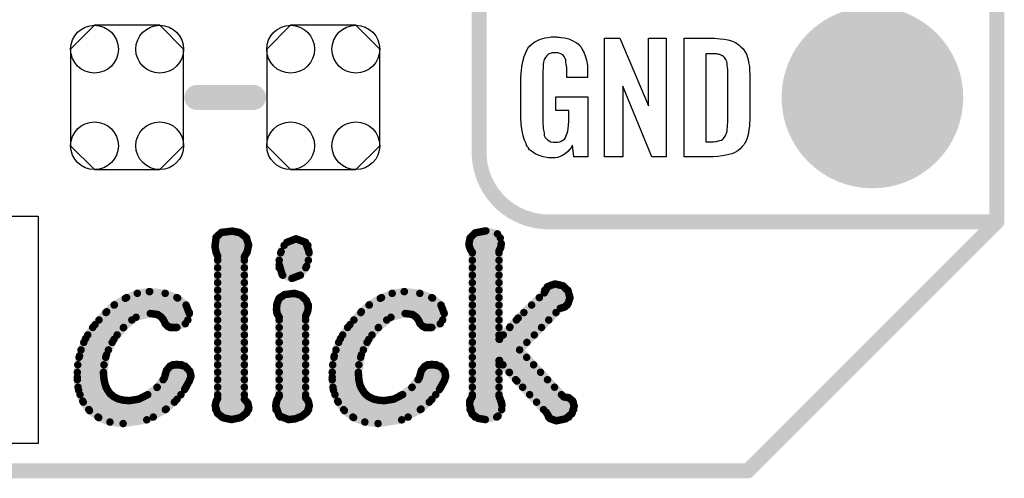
# Model space of a CAD drawing. Extents: x -0.07 to 0.95, y -0.15 to 2.1.
# Tile 3 of 14: x 0.56 to 0.95, y -0.15 to 0.03. Entities that reach past the tile are written whole.
import ezdxf

# ---------------------------------------------------------------- set-up
doc = ezdxf.new("R2010")
doc.units = 0
doc.layers.get('0').update_dxf_attribs({"linetype": 'CONTINUOUS'})
for name, color, linetype in [('gko', 6, 'CONTINUOUS'), ('gto', 2, 'CONTINUOUS'), ('gts', 1, 'CONTINUOUS')]:
    doc.layers.add(name, color=color, linetype=linetype)

# ---------------------------------------------------------------- blocks, each defined once
blk = doc.blocks.new('D11')
at = {"const_width": 0.003}
blk.add_lwpolyline([(-0.0015, 0, 1), (0.0015, 0, 1)], format="xyb", close=True, dxfattribs=at)
blk = doc.blocks.new('D10')
at = {"const_width": 0.005}
blk.add_lwpolyline([(-0.0025, 0, 1), (0.0025, 0, 1)], format="xyb", close=True, dxfattribs=at)
blk = doc.blocks.new('D16')
at = {"const_width": 0.0015}
blk.add_lwpolyline([(-0.00075, 0, 1), (0.00075, 0, 1)], format="xyb", close=True, dxfattribs=at)
blk = doc.blocks.new('D92')
blk.add_lwpolyline([(0.0227, -0.0194), (0.0227, 0.0194), (0.0131, 0.029), (-0.0131, 0.029), (-0.0227, 0.0194), (-0.0227, -0.0194), (-0.0131, -0.029), (0.0131, -0.029)], close=True)
for centre in [(-0.0131, 0.0194), (0.0131, 0.0194), (-0.0131, -0.0194), (0.0131, -0.0194)]:
    blk.add_circle(centre, 0.0096)
blk = doc.blocks.new('D42')
at = {"const_width": 0.0365}
blk.add_lwpolyline([(-0.01825, 0, 1), (0.01825, 0, 1)], format="xyb", close=True, dxfattribs=at)

msp = doc.modelspace()

# ---------------------------------------------------------------- linework, layer by layer
at = {"layer": 'gko', "color": 6, "const_width": 0.006}
for points in [[(0.95, -0.05), (0.95, 2.01)], [(0.85, -0.15), (0.95, -0.05)], [(-0.05, -0.15), (0.85, -0.15)]]:
    msp.add_lwpolyline(points, dxfattribs=at)
at = {"layer": 'gto', "color": 2}
for points, const_width in [([(0.742, -0.022), (0.742, 0.722)], 0.006), ([(0.6286, 0), (0.6514, 0)], 0.01), ([(0.742, -0.022), (0.742, -0.022)], 0.006), ([(0.742, -0.022), (0.742, -0.022)], 0.006), ([(0.77, -0.05), (0.95, -0.05)], 0.006), ([(0.8996, -0.05), (0.939, -0.05)], 0.006), ([(0.6359, -0.0599), (0.6364, -0.0561)], 0.003), ([(0.6363, -0.0564), (0.6486, -0.0564)], 0.003), ([(0.6364, -0.0561), (0.6385, -0.0542)], 0.003), ([(0.6385, -0.0542), (0.6429, -0.0537)], 0.003), ([(0.6429, -0.0537), (0.6459, -0.0543)], 0.003), ([(0.6459, -0.0543), (0.6484, -0.0562)], 0.003), ([(0.6484, -0.0562), (0.6494, -0.0591)], 0.003), ([(0.6648, -0.0582), (0.6684, -0.0568)], 0.003), ([(0.6684, -0.0568), (0.6685, -0.0568)], 0.003), ([(0.6685, -0.0568), (0.6723, -0.0582)], 0.003), ([(0.7379, -0.059), (0.7384, -0.0564)], 0.003), ([(0.7384, -0.0564), (0.7404, -0.0544)], 0.003), ([(0.7384, -0.0564), (0.7505, -0.0564)], 0.003), ([(0.7404, -0.0544), (0.7447, -0.0536)], 0.003), ([(0.7447, -0.0536), (0.7494, -0.0548)], 0.003), ([(0.7494, -0.0548), (0.7509, -0.0587)], 0.003), ([(0.6359, -0.0594), (0.6494, -0.0594)], 0.003), ([(0.6359, -0.0599), (0.6363, -0.062)], 0.003), ([(0.6489, -0.0618), (0.6494, -0.0591)], 0.003), ([(0.6625, -0.0619), (0.6648, -0.0582)], 0.003), ([(0.6637, -0.0594), (0.6732, -0.0594)], 0.003), ([(0.6723, -0.0582), (0.6737, -0.0621)], 0.003), ([(0.7379, -0.059), (0.7382, -0.0602)], 0.003), ([(0.738, -0.0594), (0.7508, -0.0594)], 0.003), ([(0.7382, -0.0602), (0.7387, -0.0614)], 0.003), ([(0.75, -0.0617), (0.7507, -0.0603)], 0.003), ([(0.7507, -0.0603), (0.7509, -0.0587)], 0.003), ([(0.6363, -0.062), (0.637, -0.0638)], 0.003), ([(0.6364, -0.0624), (0.6487, -0.0624)], 0.003), ([(0.637, -0.1208), (0.637, -0.0638)], 0.003), ([(0.6477, -0.0641), (0.6489, -0.0618)], 0.003), ([(0.6477, -0.1212), (0.6477, -0.0641)], 0.003), ([(0.6617, -0.0672), (0.6625, -0.0619)], 0.003), ([(0.6623, -0.0624), (0.6737, -0.0624)], 0.003), ([(0.6727, -0.0678), (0.6737, -0.0621)], 0.003), ([(0.7387, -0.0614), (0.7393, -0.0622)], 0.003), ([(0.7393, -0.1201), (0.7393, -0.0622)], 0.003), ([(0.7393, -0.0624), (0.75, -0.0624)], 0.003), ([(0.75, -0.0971), (0.75, -0.0617)], 0.003), ([(0.637, -0.0654), (0.6477, -0.0654)], 0.003), ([(0.637, -0.0684), (0.6477, -0.0684)], 0.003), ([(0.6617, -0.0654), (0.6734, -0.0654)], 0.003), ([(0.6617, -0.0672), (0.6629, -0.0712)], 0.003), ([(0.6617, -0.0684), (0.6724, -0.0684)], 0.003), ([(0.6702, -0.0714), (0.6727, -0.0678)], 0.003), ([(0.7393, -0.0654), (0.75, -0.0654)], 0.003), ([(0.7393, -0.0684), (0.75, -0.0684)], 0.003), ([(0.637, -0.0714), (0.6477, -0.0714)], 0.003), ([(0.6629, -0.0712), (0.6668, -0.0727)], 0.003), ([(0.6631, -0.0714), (0.6702, -0.0714)], 0.003), ([(0.6668, -0.0727), (0.6702, -0.0714)], 0.003), ([(0.7393, -0.0714), (0.75, -0.0714)], 0.003), ([(0.637, -0.0744), (0.6477, -0.0744)], 0.003), ([(0.7393, -0.0744), (0.75, -0.0744)], 0.003), ([(0.7682, -0.0785), (0.7695, -0.076)], 0.003), ([(0.7695, -0.076), (0.7725, -0.0749)], 0.003), ([(0.7725, -0.0749), (0.7758, -0.0757)], 0.003), ([(0.7758, -0.0757), (0.7778, -0.0778)], 0.003), ([(0.5999, -0.0807), (0.6047, -0.0787)], 0.003), ([(0.6004, -0.0804), (0.6206, -0.0804)], 0.003), ([(0.6047, -0.0787), (0.6095, -0.078)], 0.003), ([(0.6095, -0.078), (0.6097, -0.078)], 0.003), ([(0.6097, -0.078), (0.6159, -0.0787)], 0.003), ([(0.6159, -0.0787), (0.6209, -0.0806)], 0.003), ([(0.6209, -0.0806), (0.6243, -0.0834)], 0.003), ([(0.637, -0.0774), (0.6477, -0.0774)], 0.003), ([(0.637, -0.0804), (0.6477, -0.0804)], 0.003), ([(0.6616, -0.0808), (0.6638, -0.0792)], 0.003), ([(0.6619, -0.0804), (0.6716, -0.0804)], 0.003), ([(0.6638, -0.0792), (0.6678, -0.0787)], 0.003), ([(0.6678, -0.0787), (0.6705, -0.0795)], 0.003), ([(0.6705, -0.0795), (0.6726, -0.0815)], 0.003), ([(0.7023, -0.0807), (0.7071, -0.0787)], 0.003), ([(0.7028, -0.0804), (0.723, -0.0804)], 0.003), ([(0.7071, -0.0787), (0.7119, -0.078)], 0.003), ([(0.7119, -0.078), (0.712, -0.078)], 0.003), ([(0.712, -0.078), (0.7182, -0.0787)], 0.003), ([(0.7182, -0.0787), (0.7233, -0.0806)], 0.003), ([(0.7233, -0.0806), (0.7267, -0.0834)], 0.003), ([(0.7393, -0.0774), (0.75, -0.0774)], 0.003), ([(0.7393, -0.0804), (0.75, -0.0804)], 0.003), ([(0.7577, -0.0886), (0.7682, -0.0785)], 0.003), ([(0.7662, -0.0804), (0.7785, -0.0804)], 0.003), ([(0.7684, -0.0774), (0.7776, -0.0774)], 0.003), ([(0.7778, -0.0778), (0.7785, -0.0805)], 0.003), ([(0.7778, -0.0827), (0.7785, -0.0805)], 0.003), ([(0.5924, -0.0861), (0.5955, -0.0833)], 0.003), ([(0.5954, -0.0834), (0.6243, -0.0834)], 0.003), ([(0.5955, -0.0833), (0.5999, -0.0807)], 0.003), ([(0.6243, -0.0834), (0.6256, -0.0868)], 0.003), ([(0.637, -0.0834), (0.6477, -0.0834)], 0.003), ([(0.6606, -0.0853), (0.6608, -0.0829)], 0.003), ([(0.6607, -0.0834), (0.6734, -0.0834)], 0.003), ([(0.6608, -0.0829), (0.6616, -0.0808)], 0.003), ([(0.6726, -0.0815), (0.6734, -0.0839)], 0.003), ([(0.6732, -0.0857), (0.6734, -0.084)], 0.003), ([(0.6734, -0.084), (0.6734, -0.0839)], 0.003), ([(0.6947, -0.0861), (0.6979, -0.0833)], 0.003), ([(0.6978, -0.0834), (0.7267, -0.0834)], 0.003), ([(0.6979, -0.0833), (0.7023, -0.0807)], 0.003), ([(0.7267, -0.0834), (0.728, -0.0868)], 0.003), ([(0.7393, -0.0834), (0.75, -0.0834)], 0.003), ([(0.7631, -0.0834), (0.7774, -0.0834)], 0.003), ([(0.7746, -0.0847), (0.7764, -0.0842)], 0.003), ([(0.7764, -0.0842), (0.7778, -0.0827)], 0.003), ([(0.5877, -0.0913), (0.5924, -0.0861)], 0.003), ([(0.5921, -0.0864), (0.6256, -0.0864)], 0.003), ([(0.5991, -0.0925), (0.6042, -0.0883)], 0.003), ([(0.6042, -0.0883), (0.6099, -0.0868)], 0.003), ([(0.6099, -0.0868), (0.6129, -0.0872)], 0.003), ([(0.6129, -0.0872), (0.6144, -0.0883)], 0.003), ([(0.6144, -0.0883), (0.6153, -0.0895)], 0.003), ([(0.624, -0.0909), (0.6256, -0.0868)], 0.003), ([(0.637, -0.0864), (0.6477, -0.0864)], 0.003), ([(0.6606, -0.0853), (0.6609, -0.0869)], 0.003), ([(0.6607, -0.0864), (0.673, -0.0864)], 0.003), ([(0.6609, -0.0869), (0.6617, -0.0883)], 0.003), ([(0.6617, -0.1201), (0.6617, -0.0883)], 0.003), ([(0.6723, -0.0878), (0.6727, -0.087)], 0.003), ([(0.6723, -0.1206), (0.6723, -0.0878)], 0.003), ([(0.6727, -0.087), (0.6732, -0.0857)], 0.003), ([(0.6901, -0.0913), (0.6947, -0.0861)], 0.003), ([(0.6945, -0.0864), (0.7279, -0.0864)], 0.003), ([(0.7015, -0.0925), (0.7066, -0.0883)], 0.003), ([(0.7066, -0.0883), (0.7123, -0.0868)], 0.003), ([(0.7123, -0.0868), (0.7153, -0.0872)], 0.003), ([(0.7153, -0.0872), (0.7168, -0.0883)], 0.003), ([(0.7168, -0.0883), (0.7177, -0.0895)], 0.003), ([(0.7264, -0.0909), (0.728, -0.0868)], 0.003), ([(0.7393, -0.0864), (0.75, -0.0864)], 0.003), ([(0.7583, -0.1014), (0.7746, -0.0847)], 0.003), ([(0.76, -0.0864), (0.7729, -0.0864)], 0.003), ([(0.5839, -0.0969), (0.5877, -0.0913)], 0.003), ([(0.5868, -0.0924), (0.5992, -0.0924)], 0.003), ([(0.5893, -0.0894), (0.6025, -0.0894)], 0.003), ([(0.6152, -0.0894), (0.625, -0.0894)], 0.003), ([(0.6153, -0.0895), (0.6159, -0.0909)], 0.003), ([(0.6159, -0.0909), (0.617, -0.092)], 0.003), ([(0.617, -0.092), (0.6189, -0.0925)], 0.003), ([(0.6178, -0.0924), (0.6206, -0.0924)], 0.003), ([(0.6189, -0.0925), (0.624, -0.0909)], 0.003), ([(0.637, -0.0894), (0.6477, -0.0894)], 0.003), ([(0.637, -0.0924), (0.6477, -0.0924)], 0.003), ([(0.6617, -0.0894), (0.6723, -0.0894)], 0.003), ([(0.6617, -0.0924), (0.6723, -0.0924)], 0.003), ([(0.6863, -0.0969), (0.6901, -0.0913)], 0.003), ([(0.6892, -0.0924), (0.7016, -0.0924)], 0.003), ([(0.6917, -0.0894), (0.7049, -0.0894)], 0.003), ([(0.7176, -0.0894), (0.7274, -0.0894)], 0.003), ([(0.7177, -0.0895), (0.7183, -0.0909)], 0.003), ([(0.7183, -0.0909), (0.7194, -0.092)], 0.003), ([(0.7194, -0.092), (0.7213, -0.0925)], 0.003), ([(0.7202, -0.0924), (0.723, -0.0924)], 0.003), ([(0.7213, -0.0925), (0.7264, -0.0909)], 0.003), ([(0.7393, -0.0894), (0.75, -0.0894)], 0.003), ([(0.7393, -0.0924), (0.75, -0.0924)], 0.003), ([(0.7502, -0.0972), (0.7544, -0.0922)], 0.003), ([(0.7543, -0.0924), (0.7671, -0.0924)], 0.003), ([(0.7544, -0.0922), (0.7577, -0.0886)], 0.003), ([(0.757, -0.0894), (0.77, -0.0894)], 0.003), ([(0.5848, -0.0954), (0.5966, -0.0954)], 0.003), ([(0.5953, -0.0972), (0.5991, -0.0925)], 0.003), ([(0.637, -0.0954), (0.6477, -0.0954)], 0.003), ([(0.6617, -0.0954), (0.6723, -0.0954)], 0.003), ([(0.6872, -0.0954), (0.699, -0.0954)], 0.003), ([(0.6977, -0.0972), (0.7015, -0.0925)], 0.003), ([(0.7393, -0.0954), (0.75, -0.0954)], 0.003), ([(0.7517, -0.0954), (0.7642, -0.0954)], 0.003), ([(0.5815, -0.1038), (0.5839, -0.0969)], 0.003), ([(0.5832, -0.0984), (0.5946, -0.0984)], 0.003), ([(0.5923, -0.1034), (0.5953, -0.0972)], 0.003), ([(0.637, -0.0984), (0.6477, -0.0984)], 0.003), ([(0.6617, -0.0984), (0.6723, -0.0984)], 0.003), ([(0.6838, -0.1038), (0.6863, -0.0969)], 0.003), ([(0.6856, -0.0984), (0.697, -0.0984)], 0.003), ([(0.6947, -0.1034), (0.6977, -0.0972)], 0.003), ([(0.7393, -0.0984), (0.7612, -0.0984)], 0.003), ([(0.75, -0.0971), (0.7502, -0.0972)], 0.003), ([(0.5806, -0.1124), (0.5815, -0.1038)], 0.003), ([(0.5821, -0.1014), (0.5931, -0.1014)], 0.003), ([(0.5911, -0.1107), (0.5923, -0.1034)], 0.003), ([(0.637, -0.1014), (0.6477, -0.1014)], 0.003), ([(0.6617, -0.1014), (0.6723, -0.1014)], 0.003), ([(0.683, -0.1124), (0.6838, -0.1038)], 0.003), ([(0.6845, -0.1014), (0.6955, -0.1014)], 0.003), ([(0.6935, -0.1107), (0.6947, -0.1034)], 0.003), ([(0.7393, -0.1014), (0.7583, -0.1014)], 0.003), ([(0.7583, -0.1014), (0.776, -0.1203)], 0.003), ([(0.5808, -0.1074), (0.5913, -0.1074)], 0.003), ([(0.5813, -0.1044), (0.592, -0.1044)], 0.003), ([(0.6164, -0.1097), (0.6179, -0.1079)], 0.003), ([(0.6179, -0.1079), (0.6206, -0.1072)], 0.003), ([(0.6189, -0.1074), (0.6225, -0.1074)], 0.003), ([(0.6206, -0.1072), (0.624, -0.108)], 0.003), ([(0.624, -0.108), (0.6258, -0.11)], 0.003), ([(0.637, -0.1044), (0.6477, -0.1044)], 0.003), ([(0.637, -0.1074), (0.6477, -0.1074)], 0.003), ([(0.6617, -0.1044), (0.6723, -0.1044)], 0.003), ([(0.6617, -0.1074), (0.6723, -0.1074)], 0.003), ([(0.6832, -0.1074), (0.6937, -0.1074)], 0.003), ([(0.6837, -0.1044), (0.6944, -0.1044)], 0.003), ([(0.7188, -0.1097), (0.7203, -0.1079)], 0.003), ([(0.7203, -0.1079), (0.723, -0.1072)], 0.003), ([(0.7213, -0.1074), (0.7249, -0.1074)], 0.003), ([(0.723, -0.1072), (0.7264, -0.108)], 0.003), ([(0.7264, -0.108), (0.7282, -0.11)], 0.003), ([(0.7393, -0.1044), (0.7611, -0.1044)], 0.003), ([(0.7393, -0.1074), (0.75, -0.1074)], 0.003), ([(0.75, -0.1057), (0.7502, -0.1056)], 0.003), ([(0.75, -0.1199), (0.75, -0.1057)], 0.003), ([(0.7502, -0.1056), (0.7542, -0.1105)], 0.003), ([(0.7516, -0.1074), (0.7639, -0.1074)], 0.003), ([(0.5806, -0.1104), (0.5911, -0.1104)], 0.003), ([(0.5911, -0.1107), (0.5913, -0.1132)], 0.003), ([(0.6156, -0.1126), (0.6164, -0.1097)], 0.003), ([(0.6162, -0.1104), (0.6259, -0.1104)], 0.003), ([(0.6256, -0.1139), (0.6263, -0.112)], 0.003), ([(0.6258, -0.11), (0.6263, -0.112)], 0.003), ([(0.637, -0.1104), (0.6477, -0.1104)], 0.003), ([(0.6617, -0.1104), (0.6723, -0.1104)], 0.003), ([(0.683, -0.1104), (0.6935, -0.1104)], 0.003), ([(0.6935, -0.1107), (0.6937, -0.1132)], 0.003), ([(0.718, -0.1126), (0.7188, -0.1097)], 0.003), ([(0.7186, -0.1104), (0.7283, -0.1104)], 0.003), ([(0.728, -0.1139), (0.7286, -0.112)], 0.003), ([(0.7282, -0.11), (0.7286, -0.112)], 0.003), ([(0.7393, -0.1104), (0.75, -0.1104)], 0.003), ([(0.7541, -0.1104), (0.7667, -0.1104)], 0.003), ([(0.7542, -0.1105), (0.7572, -0.1139)], 0.003), ([(0.5806, -0.1124), (0.5811, -0.1176)], 0.003), ([(0.5806, -0.1134), (0.5913, -0.1134)], 0.003), ([(0.5913, -0.1132), (0.5918, -0.1154)], 0.003), ([(0.5918, -0.1154), (0.5926, -0.1173)], 0.003), ([(0.6126, -0.1165), (0.6156, -0.1126)], 0.003), ([(0.6151, -0.1134), (0.6258, -0.1134)], 0.003), ([(0.6237, -0.1173), (0.6256, -0.1139)], 0.003), ([(0.637, -0.1134), (0.6477, -0.1134)], 0.003), ([(0.6617, -0.1134), (0.6723, -0.1134)], 0.003), ([(0.683, -0.1124), (0.6835, -0.1176)], 0.003), ([(0.683, -0.1134), (0.6937, -0.1134)], 0.003), ([(0.6937, -0.1132), (0.6941, -0.1154)], 0.003), ([(0.6941, -0.1154), (0.695, -0.1173)], 0.003), ([(0.715, -0.1165), (0.718, -0.1126)], 0.003), ([(0.7175, -0.1134), (0.7282, -0.1134)], 0.003), ([(0.7261, -0.1173), (0.728, -0.1139)], 0.003), ([(0.7393, -0.1134), (0.75, -0.1134)], 0.003), ([(0.7567, -0.1134), (0.7695, -0.1134)], 0.003), ([(0.7572, -0.1139), (0.769, -0.1265)], 0.003), ([(0.5809, -0.1164), (0.5921, -0.1164)], 0.003), ([(0.5811, -0.1176), (0.5828, -0.122)], 0.003), ([(0.5817, -0.1194), (0.5942, -0.1194)], 0.003), ([(0.5926, -0.1173), (0.5937, -0.1189)], 0.003), ([(0.5937, -0.1189), (0.5952, -0.1202)], 0.003), ([(0.6053, -0.1212), (0.6088, -0.1194)], 0.003), ([(0.6088, -0.1194), (0.6126, -0.1165)], 0.003), ([(0.6089, -0.1194), (0.6222, -0.1194)], 0.003), ([(0.6127, -0.1164), (0.6243, -0.1164)], 0.003), ([(0.6206, -0.1213), (0.6237, -0.1173)], 0.003), ([(0.637, -0.1164), (0.6477, -0.1164)], 0.003), ([(0.637, -0.1194), (0.6477, -0.1194)], 0.003), ([(0.6608, -0.1215), (0.6617, -0.1201)], 0.003), ([(0.6617, -0.1164), (0.6723, -0.1164)], 0.003), ([(0.6617, -0.1194), (0.6723, -0.1194)], 0.003), ([(0.6833, -0.1164), (0.6945, -0.1164)], 0.003), ([(0.6835, -0.1176), (0.6852, -0.122)], 0.003), ([(0.6841, -0.1194), (0.6966, -0.1194)], 0.003), ([(0.695, -0.1173), (0.6961, -0.1189)], 0.003), ([(0.6961, -0.1189), (0.6976, -0.1202)], 0.003), ([(0.7077, -0.1212), (0.7112, -0.1194)], 0.003), ([(0.7112, -0.1194), (0.715, -0.1165)], 0.003), ([(0.7113, -0.1194), (0.7246, -0.1194)], 0.003), ([(0.7151, -0.1164), (0.7267, -0.1164)], 0.003), ([(0.723, -0.1213), (0.7261, -0.1173)], 0.003), ([(0.7383, -0.1218), (0.7393, -0.1201)], 0.003), ([(0.7393, -0.1164), (0.75, -0.1164)], 0.003), ([(0.7393, -0.1194), (0.75, -0.1194)], 0.003), ([(0.75, -0.1199), (0.7507, -0.1218)], 0.003), ([(0.7595, -0.1164), (0.7723, -0.1164)], 0.003), ([(0.7623, -0.1194), (0.7751, -0.1194)], 0.003), ([(0.5828, -0.122), (0.5855, -0.1258)], 0.003), ([(0.583, -0.1224), (0.6196, -0.1224)], 0.003), ([(0.5952, -0.1202), (0.597, -0.1211)], 0.003), ([(0.597, -0.1211), (0.5991, -0.1216)], 0.003), ([(0.5991, -0.1216), (0.6015, -0.1218)], 0.003), ([(0.6015, -0.1218), (0.6053, -0.1212)], 0.003), ([(0.6163, -0.1252), (0.6206, -0.1213)], 0.003), ([(0.636, -0.1238), (0.6363, -0.1223)], 0.003), ([(0.636, -0.1238), (0.6369, -0.1269)], 0.003), ([(0.6363, -0.1223), (0.637, -0.1208)], 0.003), ([(0.6363, -0.1224), (0.6488, -0.1224)], 0.003), ([(0.6477, -0.1212), (0.6491, -0.1228)], 0.003), ([(0.6491, -0.1228), (0.6495, -0.1246)], 0.003), ([(0.6603, -0.124), (0.6608, -0.1215)], 0.003), ([(0.6603, -0.124), (0.6617, -0.1279)], 0.003), ([(0.6605, -0.1224), (0.6735, -0.1224)], 0.003), ([(0.6723, -0.1206), (0.6733, -0.1218)], 0.003), ([(0.673, -0.1263), (0.6738, -0.1238)], 0.003), ([(0.6733, -0.1218), (0.6738, -0.1238)], 0.003), ([(0.6852, -0.122), (0.6879, -0.1258)], 0.003), ([(0.6854, -0.1224), (0.722, -0.1224)], 0.003), ([(0.6976, -0.1202), (0.6994, -0.1211)], 0.003), ([(0.6994, -0.1211), (0.7015, -0.1216)], 0.003), ([(0.7015, -0.1216), (0.7039, -0.1218)], 0.003), ([(0.7039, -0.1218), (0.7077, -0.1212)], 0.003), ([(0.7187, -0.1252), (0.723, -0.1213)], 0.003), ([(0.7382, -0.1235), (0.7383, -0.1218)], 0.003), ([(0.7382, -0.1224), (0.751, -0.1224)], 0.003), ([(0.7382, -0.1235), (0.7392, -0.1272)], 0.003), ([(0.7496, -0.128), (0.7512, -0.1237)], 0.003), ([(0.7507, -0.1218), (0.7512, -0.1237)], 0.003), ([(0.7651, -0.1224), (0.7798, -0.1224)], 0.003), ([(0.776, -0.1203), (0.778, -0.1206)], 0.003), ([(0.778, -0.1206), (0.7796, -0.1219)], 0.003), ([(0.7793, -0.127), (0.7802, -0.124)], 0.003), ([(0.7796, -0.1219), (0.7802, -0.124)], 0.003), ([(0.5852, -0.1254), (0.616, -0.1254)], 0.003), ([(0.5855, -0.1258), (0.5892, -0.1286)], 0.003), ([(0.6085, -0.1295), (0.6163, -0.1252)], 0.003), ([(0.6362, -0.1254), (0.6494, -0.1254)], 0.003), ([(0.6369, -0.1269), (0.6393, -0.1287)], 0.003), ([(0.6462, -0.1286), (0.6486, -0.1267)], 0.003), ([(0.6486, -0.1267), (0.6495, -0.1246)], 0.003), ([(0.6604, -0.1254), (0.6735, -0.1254)], 0.003), ([(0.6617, -0.1279), (0.6654, -0.1294)], 0.003), ([(0.6682, -0.1291), (0.6709, -0.128)], 0.003), ([(0.6709, -0.128), (0.673, -0.1263)], 0.003), ([(0.6876, -0.1254), (0.7184, -0.1254)], 0.003), ([(0.6879, -0.1258), (0.6916, -0.1286)], 0.003), ([(0.7109, -0.1295), (0.7187, -0.1252)], 0.003), ([(0.7384, -0.1254), (0.7511, -0.1254)], 0.003), ([(0.7392, -0.1272), (0.7416, -0.1289)], 0.003), ([(0.7445, -0.1294), (0.7496, -0.128)], 0.003), ([(0.7679, -0.1254), (0.78, -0.1254)], 0.003), ([(0.769, -0.1265), (0.7705, -0.129)], 0.003), ([(0.7768, -0.1291), (0.7793, -0.127)], 0.003), ([(0.5889, -0.1284), (0.6111, -0.1284)], 0.003), ([(0.5892, -0.1286), (0.5937, -0.1304)], 0.003), ([(0.5937, -0.1304), (0.599, -0.131)], 0.003), ([(0.599, -0.131), (0.6085, -0.1295)], 0.003), ([(0.6386, -0.1284), (0.6466, -0.1284)], 0.003), ([(0.6393, -0.1287), (0.6426, -0.1294)], 0.003), ([(0.6426, -0.1294), (0.6462, -0.1286)], 0.003), ([(0.6622, -0.1284), (0.6703, -0.1284)], 0.003), ([(0.6654, -0.1294), (0.6682, -0.1291)], 0.003), ([(0.6913, -0.1284), (0.7135, -0.1284)], 0.003), ([(0.6916, -0.1286), (0.6961, -0.1304)], 0.003), ([(0.6961, -0.1304), (0.7014, -0.131)], 0.003), ([(0.7014, -0.131), (0.7109, -0.1295)], 0.003), ([(0.7404, -0.1284), (0.7491, -0.1284)], 0.003), ([(0.7416, -0.1289), (0.7445, -0.1294)], 0.003), ([(0.7699, -0.1284), (0.778, -0.1284)], 0.003), ([(0.7705, -0.129), (0.773, -0.1299)], 0.003), ([(0.773, -0.1299), (0.7768, -0.1291)], 0.003)]:
    msp.add_lwpolyline(points, dxfattribs=dict(at, const_width=const_width))
for points in [[(0.7735, 0.0242), (0.7742, 0.0242), (0.7748, 0.0241), (0.7763, 0.0239), (0.778, 0.0235), (0.7796, 0.0228), (0.7812, 0.022), (0.7818, 0.0215), (0.7825, 0.0208), (0.7826, 0.0206), (0.783, 0.0202), (0.7834, 0.0193), (0.7841, 0.0182), (0.7846, 0.0167), (0.7851, 0.015), (0.7855, 0.0129), (0.7855, 0.0105), (0.7855, 0.008), (0.7772, 0.008), (0.7772, 0.0106), (0.7772, 0.0107), (0.7772, 0.0111), (0.7772, 0.0116), (0.7772, 0.0121), (0.777, 0.0134), (0.7769, 0.0142), (0.7769, 0.0147), (0.7769, 0.0148), (0.7768, 0.015), (0.7768, 0.0153), (0.7766, 0.0156), (0.7762, 0.0164), (0.7756, 0.0171), (0.7754, 0.0172), (0.7751, 0.0174), (0.7748, 0.0176), (0.7744, 0.0177), (0.7738, 0.0179), (0.7732, 0.0179), (0.7721, 0.0179), (0.7718, 0.0179), (0.7713, 0.0179), (0.7702, 0.0175), (0.7697, 0.0172), (0.7693, 0.0168), (0.7691, 0.0166), (0.7687, 0.0161), (0.7682, 0.0153), (0.7679, 0.0142), (0.7679, 0.0141), (0.7679, 0.0139), (0.7678, 0.0135), (0.7678, 0.013), (0.7677, 0.0124), (0.7677, 0.0117), (0.7676, 0.0108), (0.7676, 0.0099), (0.7676, -0.01), (0.7676, -0.0102), (0.7676, -0.0106), (0.7677, -0.0114), (0.7677, -0.0123), (0.7679, -0.0132), (0.7681, -0.0142), (0.7682, -0.0153), (0.7686, -0.0161), (0.7687, -0.0162), (0.7688, -0.0164), (0.7692, -0.0167), (0.7695, -0.017), (0.7701, -0.0174), (0.7708, -0.0178), (0.7717, -0.0179), (0.7727, -0.018), (0.7732, -0.018), (0.7737, -0.0179), (0.7744, -0.0178), (0.775, -0.0176), (0.7756, -0.0172), (0.7763, -0.0167), (0.7768, -0.016), (0.7769, -0.0159), (0.7769, -0.0156), (0.7771, -0.0151), (0.7774, -0.0144), (0.7776, -0.0135), (0.7778, -0.0124), (0.7779, -0.0111), (0.778, -0.0096), (0.778, -0.0052), (0.7729, -0.0052), (0.7729, 0.0003), (0.7857, 0.0003), (0.7857, -0.0238), (0.7801, -0.0238), (0.7795, -0.0191), (0.7795, -0.0192), (0.7794, -0.0193), (0.7791, -0.02), (0.7785, -0.0208), (0.7777, -0.0217), (0.7766, -0.0227), (0.7752, -0.0235), (0.7735, -0.0241), (0.7725, -0.0242), (0.7715, -0.0243), (0.7708, -0.0243), (0.7704, -0.0242), (0.7698, -0.0242), (0.7692, -0.0241), (0.7678, -0.0238), (0.7661, -0.0233), (0.7645, -0.0226), (0.7631, -0.0216), (0.7623, -0.021), (0.7618, -0.0203), (0.7618, -0.0202), (0.7617, -0.0201), (0.7615, -0.0198), (0.7613, -0.0195), (0.7611, -0.0191), (0.7609, -0.0185), (0.7606, -0.0179), (0.7603, -0.0172), (0.76, -0.0164), (0.7597, -0.0154), (0.7593, -0.0134), (0.7589, -0.0109), (0.7588, -0.0081), (0.7588, 0.0079), (0.7588, 0.008), (0.7588, 0.0082), (0.7588, 0.0086), (0.7589, 0.0092), (0.7589, 0.0099), (0.759, 0.0106), (0.7592, 0.0125), (0.7596, 0.0144), (0.7601, 0.0165), (0.7609, 0.0184), (0.7613, 0.0193), (0.7619, 0.0202), (0.7619, 0.0203), (0.7621, 0.0203), (0.7624, 0.0208), (0.7633, 0.0215), (0.7644, 0.0223), (0.7658, 0.023), (0.7667, 0.0234), (0.7676, 0.0237), (0.7686, 0.024), (0.7698, 0.0241), (0.771, 0.0243), (0.7731, 0.0243), (0.7735, 0.0242)], [(0.8172, -0.0238), (0.8114, -0.0238), (0.7998, 0.0046), (0.7998, -0.0238), (0.7924, -0.0238), (0.7924, 0.0238), (0.7985, 0.0238), (0.8101, -0.0034), (0.8101, 0.0238), (0.8172, 0.0238), (0.8172, -0.0238)], [(0.8376, 0.0237), (0.8389, 0.0236), (0.8404, 0.0234), (0.8419, 0.0231), (0.8434, 0.0228), (0.8447, 0.0222), (0.8448, 0.0221), (0.8452, 0.0219), (0.8458, 0.0216), (0.8465, 0.021), (0.8472, 0.0203), (0.8481, 0.0195), (0.8488, 0.0185), (0.8494, 0.0174), (0.8495, 0.0172), (0.8496, 0.0168), (0.8498, 0.0161), (0.8501, 0.0152), (0.8503, 0.014), (0.8506, 0.0125), (0.8507, 0.0108), (0.8508, 0.009), (0.8508, -0.0083), (0.8508, -0.0084), (0.8508, -0.0086), (0.8508, -0.0089), (0.8508, -0.0093), (0.8507, -0.0103), (0.8506, -0.0115), (0.8504, -0.0129), (0.8502, -0.0143), (0.8498, -0.0158), (0.8494, -0.0171), (0.8493, -0.0173), (0.8491, -0.0177), (0.8487, -0.0182), (0.8483, -0.019), (0.8476, -0.0198), (0.8469, -0.0206), (0.8459, -0.0214), (0.8447, -0.0221), (0.8446, -0.0222), (0.8442, -0.0224), (0.8435, -0.0227), (0.8424, -0.0229), (0.8411, -0.0232), (0.8397, -0.0235), (0.8379, -0.0237), (0.836, -0.0238), (0.8244, -0.0238), (0.8244, 0.0238), (0.8366, 0.0238), (0.8376, 0.0237)], [(0.8367, 0.0176), (0.8331, 0.0176), (0.8331, -0.0178), (0.8362, -0.0178), (0.8368, -0.0177), (0.8373, -0.0177), (0.8387, -0.0173), (0.8394, -0.0171), (0.8399, -0.0167), (0.84, -0.0167), (0.8401, -0.0166), (0.8406, -0.016), (0.8411, -0.0152), (0.8413, -0.0146), (0.8415, -0.014), (0.8415, -0.0139), (0.8416, -0.0136), (0.8416, -0.0132), (0.8417, -0.0127), (0.8418, -0.0119), (0.8418, -0.011), (0.8419, -0.0099), (0.8419, -0.0087), (0.8419, 0.0095), (0.8419, 0.0097), (0.8419, 0.0101), (0.8419, 0.0106), (0.8419, 0.0113), (0.8417, 0.0129), (0.8416, 0.0137), (0.8415, 0.0143), (0.8415, 0.0144), (0.8414, 0.0146), (0.8413, 0.0149), (0.8411, 0.0153), (0.8406, 0.0161), (0.8402, 0.0165), (0.8398, 0.0167), (0.8397, 0.0167), (0.8395, 0.0168), (0.8392, 0.017), (0.8387, 0.0172), (0.8382, 0.0173), (0.8375, 0.0175), (0.8367, 0.0176)], [(0.5649, -0.139), (0.504, -0.139), (0.504, -0.0477), (0.5649, -0.0477), (0.5649, -0.139)]]:
    msp.add_lwpolyline(points, dxfattribs=at)
at = {"layer": 'gto', "color": 2, "const_width": 0.006}
msp.add_lwpolyline([(0.742, -0.022, 0.414214), (0.77, -0.05)], format="xyb", dxfattribs=at)

# ---------------------------------------------------------------- block references
at = {"layer": 'gko'}
for p in [(0.95, -0.05), (0.95, -0.05), (0.85, -0.15), (0.85, -0.15)]:
    msp.add_blockref('D11', p, dxfattribs=at)
at = {"layer": 'gto'}
for name, p in [('D10', (0.6286, 0)), ('D10', (0.6514, 0)), ('D11', (0.742, -0.022)), ('D11', (0.742, -0.022)), ('D11', (0.742, -0.022)), ('D11', (0.742, -0.022)), ('D11', (0.77, -0.05)), ('D11', (0.77, -0.05)), ('D11', (0.8996, -0.05)), ('D11', (0.939, -0.05)), ('D11', (0.95, -0.05)), ('D16', (0.6363, -0.0564)), ('D16', (0.6364, -0.0561)), ('D16', (0.6364, -0.0561)), ('D16', (0.6385, -0.0542)), ('D16', (0.6385, -0.0542)), ('D16', (0.6429, -0.0537)), ('D16', (0.6429, -0.0537)), ('D16', (0.6459, -0.0543)), ('D16', (0.6459, -0.0543)), ('D16', (0.6484, -0.0562)), ('D16', (0.6484, -0.0562)), ('D16', (0.6486, -0.0564)), ('D16', (0.6684, -0.0568)), ('D16', (0.6684, -0.0568)), ('D16', (0.6685, -0.0568)), ('D16', (0.6685, -0.0568)), ('D16', (0.7384, -0.0564)), ('D16', (0.7384, -0.0564)), ('D16', (0.7384, -0.0564)), ('D16', (0.7404, -0.0544)), ('D16', (0.7404, -0.0544)), ('D16', (0.7447, -0.0536)), ('D16', (0.7447, -0.0536)), ('D16', (0.7494, -0.0548)), ('D16', (0.7494, -0.0548)), ('D16', (0.7505, -0.0564)), ('D16', (0.6359, -0.0594)), ('D16', (0.6359, -0.0599)), ('D16', (0.6359, -0.0599)), ('D16', (0.6494, -0.0591)), ('D16', (0.6494, -0.0591)), ('D16', (0.6494, -0.0594)), ('D16', (0.6637, -0.0594)), ('D16', (0.6648, -0.0582)), ('D16', (0.6648, -0.0582)), ('D16', (0.6723, -0.0582)), ('D16', (0.6723, -0.0582)), ('D16', (0.6732, -0.0594)), ('D16', (0.7379, -0.059)), ('D16', (0.7379, -0.059)), ('D16', (0.738, -0.0594)), ('D16', (0.7382, -0.0602)), ('D16', (0.7507, -0.0603)), ('D16', (0.7508, -0.0594)), ('D16', (0.7509, -0.0587)), ('D16', (0.7509, -0.0587)), ('D16', (0.6363, -0.062)), ('D16', (0.6364, -0.0624)), ('D16', (0.637, -0.0638)), ('D16', (0.637, -0.0638)), ('D16', (0.6477, -0.0641)), ('D16', (0.6487, -0.0624)), ('D16', (0.6489, -0.0618)), ('D16', (0.6623, -0.0624)), ('D16', (0.6625, -0.0619)), ('D16', (0.6625, -0.0619)), ('D16', (0.6737, -0.0621)), ('D16', (0.6737, -0.0621)), ('D16', (0.6737, -0.0624)), ('D16', (0.7387, -0.0614)), ('D16', (0.7393, -0.0622)), ('D16', (0.7393, -0.0622)), ('D16', (0.7393, -0.0624)), ('D16', (0.75, -0.0617)), ('D16', (0.75, -0.0617)), ('D16', (0.75, -0.0624)), ('D16', (0.637, -0.0654)), ('D16', (0.637, -0.0684)), ('D16', (0.6477, -0.0654)), ('D16', (0.6477, -0.0684)), ('D16', (0.6617, -0.0654)), ('D16', (0.6617, -0.0672)), ('D16', (0.6617, -0.0672)), ('D16', (0.6617, -0.0684)), ('D16', (0.6724, -0.0684)), ('D16', (0.6727, -0.0678)), ('D16', (0.6734, -0.0654)), ('D16', (0.7393, -0.0654)), ('D16', (0.7393, -0.0684)), ('D16', (0.75, -0.0654)), ('D16', (0.75, -0.0684)), ('D16', (0.637, -0.0714)), ('D16', (0.6477, -0.0714)), ('D16', (0.6629, -0.0712)), ('D16', (0.6631, -0.0714)), ('D16', (0.6702, -0.0714)), ('D16', (0.6702, -0.0714)), ('D16', (0.7393, -0.0714)), ('D16', (0.75, -0.0714)), ('D16', (0.637, -0.0744)), ('D16', (0.6477, -0.0744)), ('D16', (0.6668, -0.0727)), ('D16', (0.7393, -0.0744)), ('D16', (0.75, -0.0744)), ('D16', (0.7695, -0.076)), ('D16', (0.7695, -0.076)), ('D16', (0.7725, -0.0749)), ('D16', (0.7725, -0.0749)), ('D16', (0.7758, -0.0757)), ('D16', (0.7758, -0.0757)), ('D16', (0.6004, -0.0804)), ('D16', (0.6047, -0.0787)), ('D16', (0.6047, -0.0787)), ('D16', (0.6095, -0.078)), ('D16', (0.6095, -0.078)), ('D16', (0.6097, -0.078)), ('D16', (0.6097, -0.078)), ('D16', (0.6159, -0.0787)), ('D16', (0.6159, -0.0787)), ('D16', (0.6206, -0.0804)), ('D16', (0.6209, -0.0806)), ('D16', (0.6209, -0.0806)), ('D16', (0.637, -0.0774)), ('D16', (0.637, -0.0804)), ('D16', (0.6477, -0.0774)), ('D16', (0.6477, -0.0804)), ('D16', (0.6619, -0.0804)), ('D16', (0.6638, -0.0792)), ('D16', (0.6638, -0.0792)), ('D16', (0.6678, -0.0787)), ('D16', (0.6678, -0.0787)), ('D16', (0.6705, -0.0795)), ('D16', (0.6705, -0.0795)), ('D16', (0.6716, -0.0804)), ('D16', (0.7028, -0.0804)), ('D16', (0.7071, -0.0787)), ('D16', (0.7071, -0.0787)), ('D16', (0.7119, -0.078)), ('D16', (0.7119, -0.078)), ('D16', (0.712, -0.078)), ('D16', (0.712, -0.078)), ('D16', (0.7182, -0.0787)), ('D16', (0.7182, -0.0787)), ('D16', (0.723, -0.0804)), ('D16', (0.7233, -0.0806)), ('D16', (0.7233, -0.0806)), ('D16', (0.7393, -0.0774)), ('D16', (0.7393, -0.0804)), ('D16', (0.75, -0.0774)), ('D16', (0.75, -0.0804)), ('D16', (0.7662, -0.0804)), ('D16', (0.7682, -0.0785)), ('D16', (0.7682, -0.0785)), ('D16', (0.7684, -0.0774)), ('D16', (0.7776, -0.0774)), ('D16', (0.7778, -0.0778)), ('D16', (0.7778, -0.0778)), ('D16', (0.7785, -0.0804)), ('D16', (0.7785, -0.0805)), ('D16', (0.7785, -0.0805)), ('D16', (0.5954, -0.0834)), ('D16', (0.5955, -0.0833)), ('D16', (0.5955, -0.0833)), ('D16', (0.5999, -0.0807)), ('D16', (0.5999, -0.0807)), ('D16', (0.6243, -0.0834)), ('D16', (0.6243, -0.0834)), ('D16', (0.6243, -0.0834)), ('D16', (0.637, -0.0834)), ('D16', (0.6477, -0.0834)), ('D16', (0.6607, -0.0834)), ('D16', (0.6608, -0.0829)), ('D16', (0.6608, -0.0829)), ('D16', (0.6616, -0.0808)), ('D16', (0.6616, -0.0808)), ('D16', (0.6726, -0.0815)), ('D16', (0.6726, -0.0815)), ('D16', (0.6734, -0.0834)), ('D16', (0.6734, -0.0839)), ('D16', (0.6734, -0.0839)), ('D16', (0.6734, -0.084)), ('D16', (0.6978, -0.0834)), ('D16', (0.6979, -0.0833)), ('D16', (0.6979, -0.0833)), ('D16', (0.7023, -0.0807)), ('D16', (0.7023, -0.0807)), ('D16', (0.7267, -0.0834)), ('D16', (0.7267, -0.0834)), ('D16', (0.7267, -0.0834)), ('D16', (0.7393, -0.0834)), ('D16', (0.75, -0.0834)), ('D16', (0.7631, -0.0834)), ('D16', (0.7764, -0.0842)), ('D16', (0.7774, -0.0834)), ('D16', (0.7778, -0.0827)), ('D16', (0.5921, -0.0864)), ('D16', (0.5924, -0.0861)), ('D16', (0.5924, -0.0861)), ('D16', (0.6042, -0.0883)), ('D16', (0.6099, -0.0868)), ('D16', (0.6129, -0.0872)), ('D16', (0.6144, -0.0883)), ('D16', (0.6256, -0.0864)), ('D16', (0.6256, -0.0868)), ('D16', (0.6256, -0.0868)), ('D16', (0.637, -0.0864)), ('D16', (0.6477, -0.0864)), ('D16', (0.6606, -0.0853)), ('D16', (0.6606, -0.0853)), ('D16', (0.6607, -0.0864)), ('D16', (0.6609, -0.0869)), ('D16', (0.6617, -0.0883)), ('D16', (0.6617, -0.0883)), ('D16', (0.6723, -0.0878)), ('D16', (0.6727, -0.087)), ('D16', (0.673, -0.0864)), ('D16', (0.6732, -0.0857)), ('D16', (0.6945, -0.0864)), ('D16', (0.6947, -0.0861)), ('D16', (0.6947, -0.0861)), ('D16', (0.7066, -0.0883)), ('D16', (0.7123, -0.0868)), ('D16', (0.7153, -0.0872)), ('D16', (0.7168, -0.0883)), ('D16', (0.7279, -0.0864)), ('D16', (0.728, -0.0868)), ('D16', (0.728, -0.0868)), ('D16', (0.7393, -0.0864)), ('D16', (0.75, -0.0864)), ('D16', (0.76, -0.0864)), ('D16', (0.7729, -0.0864)), ('D16', (0.7746, -0.0847)), ('D16', (0.5868, -0.0924)), ('D16', (0.5877, -0.0913)), ('D16', (0.5877, -0.0913)), ('D16', (0.5893, -0.0894)), ('D16', (0.5992, -0.0924)), ('D16', (0.6025, -0.0894)), ('D16', (0.6152, -0.0894)), ('D16', (0.6153, -0.0895)), ('D16', (0.6159, -0.0909)), ('D16', (0.617, -0.092)), ('D16', (0.6178, -0.0924)), ('D16', (0.6206, -0.0924)), ('D16', (0.624, -0.0909)), ('D16', (0.625, -0.0894)), ('D16', (0.637, -0.0894)), ('D16', (0.637, -0.0924)), ('D16', (0.6477, -0.0894)), ('D16', (0.6477, -0.0924)), ('D16', (0.6617, -0.0894)), ('D16', (0.6617, -0.0924)), ('D16', (0.6723, -0.0894)), ('D16', (0.6723, -0.0924)), ('D16', (0.6892, -0.0924)), ('D16', (0.6901, -0.0913)), ('D16', (0.6901, -0.0913)), ('D16', (0.6917, -0.0894)), ('D16', (0.7016, -0.0924)), ('D16', (0.7049, -0.0894)), ('D16', (0.7176, -0.0894)), ('D16', (0.7177, -0.0895)), ('D16', (0.7183, -0.0909)), ('D16', (0.7194, -0.092)), ('D16', (0.7202, -0.0924)), ('D16', (0.723, -0.0924)), ('D16', (0.7264, -0.0909)), ('D16', (0.7274, -0.0894)), ('D16', (0.7393, -0.0894)), ('D16', (0.7393, -0.0924)), ('D16', (0.75, -0.0894)), ('D16', (0.75, -0.0924)), ('D16', (0.7543, -0.0924)), ('D16', (0.7544, -0.0922)), ('D16', (0.7544, -0.0922)), ('D16', (0.757, -0.0894)), ('D16', (0.7577, -0.0886)), ('D16', (0.7577, -0.0886)), ('D16', (0.7671, -0.0924)), ('D16', (0.77, -0.0894)), ('D16', (0.5848, -0.0954)), ('D16', (0.5966, -0.0954)), ('D16', (0.5991, -0.0925)), ('D16', (0.6189, -0.0925)), ('D16', (0.637, -0.0954)), ('D16', (0.6477, -0.0954)), ('D16', (0.6617, -0.0954)), ('D16', (0.6723, -0.0954)), ('D16', (0.6872, -0.0954)), ('D16', (0.699, -0.0954)), ('D16', (0.7015, -0.0925)), ('D16', (0.7213, -0.0925)), ('D16', (0.7393, -0.0954)), ('D16', (0.75, -0.0954)), ('D16', (0.7517, -0.0954)), ('D16', (0.7642, -0.0954)), ('D16', (0.5832, -0.0984)), ('D16', (0.5839, -0.0969)), ('D16', (0.5839, -0.0969)), ('D16', (0.5946, -0.0984)), ('D16', (0.5953, -0.0972)), ('D16', (0.637, -0.0984)), ('D16', (0.6477, -0.0984)), ('D16', (0.6617, -0.0984)), ('D16', (0.6723, -0.0984)), ('D16', (0.6856, -0.0984)), ('D16', (0.6863, -0.0969)), ('D16', (0.6863, -0.0969)), ('D16', (0.697, -0.0984)), ('D16', (0.6977, -0.0972)), ('D16', (0.7393, -0.0984)), ('D16', (0.75, -0.0971)), ('D16', (0.75, -0.0971)), ('D16', (0.7502, -0.0972)), ('D16', (0.7502, -0.0972)), ('D16', (0.7612, -0.0984)), ('D16', (0.5815, -0.1038)), ('D16', (0.5815, -0.1038)), ('D16', (0.5821, -0.1014)), ('D16', (0.5923, -0.1034)), ('D16', (0.5931, -0.1014)), ('D16', (0.637, -0.1014)), ('D16', (0.6477, -0.1014)), ('D16', (0.6617, -0.1014)), ('D16', (0.6723, -0.1014)), ('D16', (0.6838, -0.1038)), ('D16', (0.6838, -0.1038)), ('D16', (0.6845, -0.1014)), ('D16', (0.6947, -0.1034)), ('D16', (0.6955, -0.1014)), ('D16', (0.7393, -0.1014)), ('D16', (0.7583, -0.1014)), ('D16', (0.7583, -0.1014)), ('D16', (0.7583, -0.1014)), ('D16', (0.5808, -0.1074)), ('D16', (0.5813, -0.1044)), ('D16', (0.5913, -0.1074)), ('D16', (0.592, -0.1044)), ('D16', (0.6179, -0.1079)), ('D16', (0.6179, -0.1079)), ('D16', (0.6189, -0.1074)), ('D16', (0.6206, -0.1072)), ('D16', (0.6206, -0.1072)), ('D16', (0.6225, -0.1074)), ('D16', (0.624, -0.108)), ('D16', (0.624, -0.108)), ('D16', (0.637, -0.1044)), ('D16', (0.637, -0.1074)), ('D16', (0.6477, -0.1044)), ('D16', (0.6477, -0.1074)), ('D16', (0.6617, -0.1044)), ('D16', (0.6617, -0.1074)), ('D16', (0.6723, -0.1044)), ('D16', (0.6723, -0.1074)), ('D16', (0.6832, -0.1074)), ('D16', (0.6837, -0.1044)), ('D16', (0.6937, -0.1074)), ('D16', (0.6944, -0.1044)), ('D16', (0.7203, -0.1079)), ('D16', (0.7203, -0.1079)), ('D16', (0.7213, -0.1074)), ('D16', (0.723, -0.1072)), ('D16', (0.723, -0.1072)), ('D16', (0.7249, -0.1074)), ('D16', (0.7264, -0.108)), ('D16', (0.7264, -0.108)), ('D16', (0.7393, -0.1044)), ('D16', (0.7393, -0.1074)), ('D16', (0.75, -0.1057)), ('D16', (0.75, -0.1074)), ('D16', (0.7502, -0.1056)), ('D16', (0.7516, -0.1074)), ('D16', (0.7611, -0.1044)), ('D16', (0.7639, -0.1074)), ('D16', (0.5806, -0.1104)), ('D16', (0.5911, -0.1104)), ('D16', (0.5911, -0.1107)), ('D16', (0.5911, -0.1107)), ('D16', (0.6162, -0.1104)), ('D16', (0.6164, -0.1097)), ('D16', (0.6164, -0.1097)), ('D16', (0.6258, -0.11)), ('D16', (0.6258, -0.11)), ('D16', (0.6259, -0.1104)), ('D16', (0.6263, -0.112)), ('D16', (0.6263, -0.112)), ('D16', (0.637, -0.1104)), ('D16', (0.6477, -0.1104)), ('D16', (0.6617, -0.1104)), ('D16', (0.6723, -0.1104)), ('D16', (0.683, -0.1104)), ('D16', (0.6935, -0.1104)), ('D16', (0.6935, -0.1107)), ('D16', (0.6935, -0.1107)), ('D16', (0.7186, -0.1104)), ('D16', (0.7188, -0.1097)), ('D16', (0.7188, -0.1097)), ('D16', (0.7282, -0.11)), ('D16', (0.7282, -0.11)), ('D16', (0.7283, -0.1104)), ('D16', (0.7286, -0.112)), ('D16', (0.7286, -0.112)), ('D16', (0.7393, -0.1104)), ('D16', (0.75, -0.1104)), ('D16', (0.7541, -0.1104)), ('D16', (0.7542, -0.1105)), ('D16', (0.7667, -0.1104)), ('D16', (0.5806, -0.1124)), ('D16', (0.5806, -0.1124)), ('D16', (0.5806, -0.1134)), ('D16', (0.5913, -0.1132)), ('D16', (0.5913, -0.1132)), ('D16', (0.5913, -0.1134)), ('D16', (0.5918, -0.1154)), ('D16', (0.5918, -0.1154)), ('D16', (0.6151, -0.1134)), ('D16', (0.6156, -0.1126)), ('D16', (0.6156, -0.1126)), ('D16', (0.6256, -0.1139)), ('D16', (0.6258, -0.1134)), ('D16', (0.637, -0.1134)), ('D16', (0.6477, -0.1134)), ('D16', (0.6617, -0.1134)), ('D16', (0.6723, -0.1134)), ('D16', (0.683, -0.1124)), ('D16', (0.683, -0.1124)), ('D16', (0.683, -0.1134)), ('D16', (0.6937, -0.1132)), ('D16', (0.6937, -0.1132)), ('D16', (0.6937, -0.1134)), ('D16', (0.6941, -0.1154)), ('D16', (0.6941, -0.1154)), ('D16', (0.7175, -0.1134)), ('D16', (0.718, -0.1126)), ('D16', (0.718, -0.1126)), ('D16', (0.728, -0.1139)), ('D16', (0.7282, -0.1134)), ('D16', (0.7393, -0.1134)), ('D16', (0.75, -0.1134)), ('D16', (0.7567, -0.1134)), ('D16', (0.7572, -0.1139)), ('D16', (0.7695, -0.1134)), ('D16', (0.5809, -0.1164)), ('D16', (0.5811, -0.1176)), ('D16', (0.5817, -0.1194)), ('D16', (0.5921, -0.1164)), ('D16', (0.5926, -0.1173)), ('D16', (0.5926, -0.1173)), ('D16', (0.5937, -0.1189)), ('D16', (0.5937, -0.1189)), ('D16', (0.5942, -0.1194)), ('D16', (0.6088, -0.1194)), ('D16', (0.6088, -0.1194)), ('D16', (0.6089, -0.1194)), ('D16', (0.6126, -0.1165)), ('D16', (0.6126, -0.1165)), ('D16', (0.6127, -0.1164)), ('D16', (0.6222, -0.1194)), ('D16', (0.6237, -0.1173)), ('D16', (0.6243, -0.1164)), ('D16', (0.637, -0.1164)), ('D16', (0.637, -0.1194)), ('D16', (0.6477, -0.1164)), ('D16', (0.6477, -0.1194)), ('D16', (0.6617, -0.1164)), ('D16', (0.6617, -0.1194)), ('D16', (0.6617, -0.1201)), ('D16', (0.6617, -0.1201)), ('D16', (0.6723, -0.1164)), ('D16', (0.6723, -0.1194)), ('D16', (0.6833, -0.1164)), ('D16', (0.6835, -0.1176)), ('D16', (0.6841, -0.1194)), ('D16', (0.6945, -0.1164)), ('D16', (0.695, -0.1173)), ('D16', (0.695, -0.1173)), ('D16', (0.6961, -0.1189)), ('D16', (0.6961, -0.1189)), ('D16', (0.6966, -0.1194)), ('D16', (0.7112, -0.1194)), ('D16', (0.7112, -0.1194)), ('D16', (0.7113, -0.1194)), ('D16', (0.715, -0.1165)), ('D16', (0.715, -0.1165)), ('D16', (0.7151, -0.1164)), ('D16', (0.7246, -0.1194)), ('D16', (0.7261, -0.1173)), ('D16', (0.7267, -0.1164)), ('D16', (0.7393, -0.1164)), ('D16', (0.7393, -0.1194)), ('D16', (0.7393, -0.1201)), ('D16', (0.7393, -0.1201)), ('D16', (0.75, -0.1164)), ('D16', (0.75, -0.1194)), ('D16', (0.75, -0.1199)), ('D16', (0.75, -0.1199)), ('D16', (0.7595, -0.1164)), ('D16', (0.7623, -0.1194)), ('D16', (0.7723, -0.1164)), ('D16', (0.7751, -0.1194)), ('D16', (0.5828, -0.122)), ('D16', (0.583, -0.1224)), ('D16', (0.5952, -0.1202)), ('D16', (0.5952, -0.1202)), ('D16', (0.597, -0.1211)), ('D16', (0.597, -0.1211)), ('D16', (0.5991, -0.1216)), ('D16', (0.5991, -0.1216)), ('D16', (0.6015, -0.1218)), ('D16', (0.6015, -0.1218)), ('D16', (0.6053, -0.1212)), ('D16', (0.6053, -0.1212)), ('D16', (0.6196, -0.1224)), ('D16', (0.6206, -0.1213)), ('D16', (0.636, -0.1238)), ('D16', (0.636, -0.1238)), ('D16', (0.6363, -0.1223)), ('D16', (0.6363, -0.1223)), ('D16', (0.6363, -0.1224)), ('D16', (0.637, -0.1208)), ('D16', (0.637, -0.1208)), ('D16', (0.6477, -0.1212)), ('D16', (0.6477, -0.1212)), ('D16', (0.6488, -0.1224)), ('D16', (0.6491, -0.1228)), ('D16', (0.6491, -0.1228)), ('D16', (0.6603, -0.124)), ('D16', (0.6603, -0.124)), ('D16', (0.6605, -0.1224)), ('D16', (0.6608, -0.1215)), ('D16', (0.6608, -0.1215)), ('D16', (0.6723, -0.1206)), ('D16', (0.6723, -0.1206)), ('D16', (0.6733, -0.1218)), ('D16', (0.6733, -0.1218)), ('D16', (0.6735, -0.1224)), ('D16', (0.6738, -0.1238)), ('D16', (0.6738, -0.1238)), ('D16', (0.6852, -0.122)), ('D16', (0.6854, -0.1224)), ('D16', (0.6976, -0.1202)), ('D16', (0.6976, -0.1202)), ('D16', (0.6994, -0.1211)), ('D16', (0.6994, -0.1211)), ('D16', (0.7015, -0.1216)), ('D16', (0.7015, -0.1216)), ('D16', (0.7039, -0.1218)), ('D16', (0.7039, -0.1218)), ('D16', (0.7077, -0.1212)), ('D16', (0.7077, -0.1212)), ('D16', (0.722, -0.1224)), ('D16', (0.723, -0.1213)), ('D16', (0.7382, -0.1224)), ('D16', (0.7382, -0.1235)), ('D16', (0.7382, -0.1235)), ('D16', (0.7383, -0.1218)), ('D16', (0.7383, -0.1218)), ('D16', (0.7507, -0.1218)), ('D16', (0.7507, -0.1218)), ('D16', (0.751, -0.1224)), ('D16', (0.7512, -0.1237)), ('D16', (0.7512, -0.1237)), ('D16', (0.7651, -0.1224)), ('D16', (0.776, -0.1203)), ('D16', (0.776, -0.1203)), ('D16', (0.778, -0.1206)), ('D16', (0.778, -0.1206)), ('D16', (0.7796, -0.1219)), ('D16', (0.7796, -0.1219)), ('D16', (0.7798, -0.1224)), ('D16', (0.7802, -0.124)), ('D16', (0.7802, -0.124)), ('D16', (0.5852, -0.1254)), ('D16', (0.5855, -0.1258)), ('D16', (0.616, -0.1254)), ('D16', (0.6163, -0.1252)), ('D16', (0.6362, -0.1254)), ('D16', (0.6369, -0.1269)), ('D16', (0.6486, -0.1267)), ('D16', (0.6494, -0.1254)), ('D16', (0.6495, -0.1246)), ('D16', (0.6495, -0.1246)), ('D16', (0.6604, -0.1254)), ('D16', (0.6617, -0.1279)), ('D16', (0.6709, -0.128)), ('D16', (0.673, -0.1263)), ('D16', (0.6735, -0.1254)), ('D16', (0.6876, -0.1254)), ('D16', (0.6879, -0.1258)), ('D16', (0.7184, -0.1254)), ('D16', (0.7187, -0.1252)), ('D16', (0.7384, -0.1254)), ('D16', (0.7392, -0.1272)), ('D16', (0.7496, -0.128)), ('D16', (0.7511, -0.1254)), ('D16', (0.7679, -0.1254)), ('D16', (0.769, -0.1265)), ('D16', (0.7793, -0.127)), ('D16', (0.78, -0.1254)), ('D16', (0.5889, -0.1284)), ('D16', (0.5892, -0.1286)), ('D16', (0.5937, -0.1304)), ('D16', (0.599, -0.131)), ('D16', (0.6085, -0.1295)), ('D16', (0.6111, -0.1284)), ('D16', (0.6386, -0.1284)), ('D16', (0.6393, -0.1287)), ('D16', (0.6426, -0.1294)), ('D16', (0.6462, -0.1286)), ('D16', (0.6466, -0.1284)), ('D16', (0.6622, -0.1284)), ('D16', (0.6654, -0.1294)), ('D16', (0.6682, -0.1291)), ('D16', (0.6703, -0.1284)), ('D16', (0.6913, -0.1284)), ('D16', (0.6916, -0.1286)), ('D16', (0.6961, -0.1304)), ('D16', (0.7014, -0.131)), ('D16', (0.7109, -0.1295)), ('D16', (0.7135, -0.1284)), ('D16', (0.7404, -0.1284)), ('D16', (0.7416, -0.1289)), ('D16', (0.7445, -0.1294)), ('D16', (0.7491, -0.1284)), ('D16', (0.7699, -0.1284)), ('D16', (0.7705, -0.129)), ('D16', (0.773, -0.1299)), ('D16', (0.7768, -0.1291)), ('D16', (0.778, -0.1284))]:
    msp.add_blockref(name, p, dxfattribs=at)
at = {"layer": 'gts'}
for name, p in [('D42', (0.9, 0)), ('D92', (0.6006, 0)), ('D92', (0.6794, 0))]:
    msp.add_blockref(name, p, dxfattribs=at)

doc.saveas('drawing.dxf')
